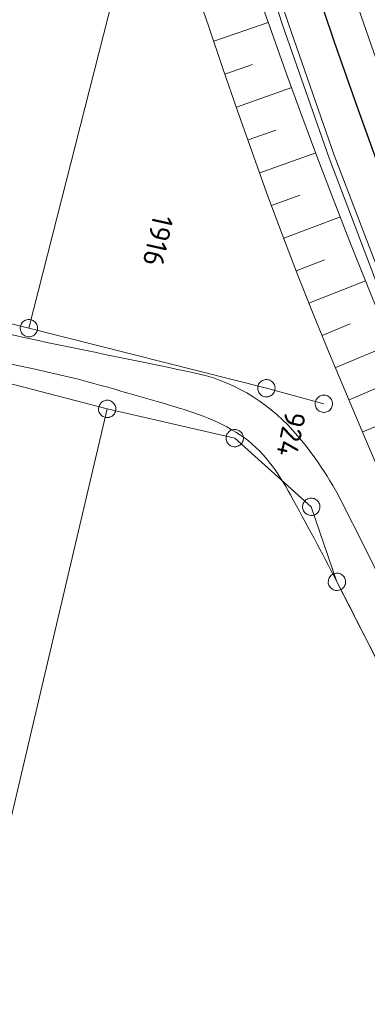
# Model space of a CAD drawing. Header units: metres. Extents: x 3425540 to 3446143, y 5432760 to 5444637.
# Tile 83 of 256: x 3435897 to 3435927, y 5439426 to 5439511. Entities that reach past the tile are written whole.
import ezdxf
from ezdxf.enums import TextEntityAlignment as Align

# ---------------------------------------------------------------- set-up
doc = ezdxf.new("R2010")
doc.units = ezdxf.units.M
for name, color, linetype, lineweight in [('B_Bestand', 9, 'Continuous', 18), ('B_Böschung', 9, 'Continuous', 18), ('B_Flurgrenzen', 9, 'Continuous', 18), ('B_Gleisachse', 9, 'Continuous', 25), ('Bestand Kabeltröge', 9, 'Continuous', 18), ('Bestand_Neu_Strecke 3443', 9, 'Continuous', 18)]:
    doc.layers.add(name, color=color, linetype=linetype, lineweight=lineweight)
doc.styles.get("Standard").update_dxf_attribs({"font": 'isocpeur.ttf'})

msp = doc.modelspace()

# ---------------------------------------------------------------- linework, layer by layer
at = {"layer": 'B_Bestand'}
for points, knots in [([(3435828.647, 5439499.639), (3435826.735, 5439500.062), (3435824.824, 5439500.484), (3435822.912, 5439500.906), (3435822.73, 5439500.946), (3435822.555, 5439500.962), (3435822.38, 5439501.08), (3435822.312, 5439501.126), (3435822.256, 5439501.198), (3435822.266, 5439501.263), (3435822.336, 5439501.732), (3435822.604, 5439502.243), (3435822.9, 5439502.685), (3435823.549, 5439503.655), (3435824.249, 5439504.52), (3435824.882, 5439505.469), (3435825.936, 5439507.05), (3435827.051, 5439508.575), (3435827.855, 5439510.324), (3435829.382, 5439513.648), (3435830.176, 5439517.166), (3435830.938, 5439520.693), (3435831.735, 5439524.38), (3435832.558, 5439528.057), (3435833.246, 5439531.763), (3435834.279, 5439537.327), (3435835.268, 5439542.898), (3435836.313, 5439548.459), (3435837.583, 5439555.221), (3435838.824, 5439561.987), (3435840.192, 5439568.73), (3435842.261, 5439578.931), (3435844.476, 5439589.1), (3435846.666, 5439599.274), (3435849.924, 5439614.41), (3435853.305, 5439629.519), (3435856.561, 5439644.654), (3435858.939, 5439655.711), (3435860.826, 5439666.871), (3435863.238, 5439677.921), (3435864.389, 5439683.195), (3435865.704, 5439688.432), (3435866.876, 5439693.701), (3435870.783, 5439711.267), (3435874.703, 5439728.83), (3435878.393, 5439746.443), (3435879.925, 5439753.756), (3435881.381, 5439761.084), (3435882.864, 5439768.407), (3435886.887, 5439788.275), (3435891.458, 5439808.029), (3435894.53, 5439828.085), (3435896.833, 5439843.117), (3435897.53, 5439858.32), (3435899.126, 5439873.428), (3435900.702, 5439888.346), (3435902.358, 5439903.258), (3435904.096, 5439918.155), (3435907.398, 5439946.464), (3435919.746, 5439973.066), (3435923.455, 5440001.449), (3435923.91, 5440004.932), (3435923.978, 5440008.451), (3435923.778, 5440011.936), (3435922.662, 5440031.359), (3435919.898, 5440050.757), (3435918.585, 5440070.178), (3435918.235, 5440075.347), (3435916.979, 5440080.719), (3435918.295, 5440085.736), (3435918.839, 5440087.812), (3435919.384, 5440089.888), (3435919.928, 5440091.964)], [0, 0, 0, 0, 0.009642, 0.009642, 0.009642, 0.010561, 0.010561, 0.010561, 0.010915, 0.010915, 0.010915, 0.013471, 0.013471, 0.013471, 0.019082, 0.019082, 0.019082, 0.028428, 0.028428, 0.028428, 0.046188, 0.046188, 0.046188, 0.064753, 0.064753, 0.064753, 0.092622, 0.092622, 0.092622, 0.126505, 0.126505, 0.126505, 0.177764, 0.177764, 0.177764, 0.254017, 0.254017, 0.254017, 0.309722, 0.309722, 0.309722, 0.336308, 0.336308, 0.336308, 0.424936, 0.424936, 0.424936, 0.461735, 0.461735, 0.461735, 0.561565, 0.561565, 0.561565, 0.636388, 0.636388, 0.636388, 0.710269, 0.710269, 0.710269, 0.850661, 0.850661, 0.850661, 0.867886, 0.867886, 0.867886, 0.963883, 0.963883, 0.963883, 0.98943, 0.98943, 0.98943, 1, 1, 1, 1]), ([(3435914.924, 5440084.987), (3435915.077, 5440082.125), (3435915.229, 5440079.263), (3435915.382, 5440076.4), (3435916.363, 5440058.013), (3435919.175, 5440039.747), (3435920.57, 5440021.403), (3435921.071, 5440014.809), (3435921.273, 5440008.134), (3435920.458, 5440001.547), (3435919.685, 5439995.3), (3435918.301, 5439989.183), (3435916.918, 5439983.051), (3435912.657, 5439964.163), (3435905.655, 5439945.929), (3435902.825, 5439926.784), (3435900.463, 5439910.809), (3435898.909, 5439894.754), (3435897.209, 5439878.708), (3435895.869, 5439866.063), (3435895.083, 5439853.367), (3435893.442, 5439840.75), (3435890.305, 5439816.637), (3435885.459, 5439792.794), (3435880.457, 5439769.013), (3435878.493, 5439759.676), (3435876.528, 5439750.339), (3435874.56, 5439741.002), (3435872.07, 5439729.19), (3435869.578, 5439717.378), (3435867.08, 5439705.568), (3435865.787, 5439699.456), (3435863.943, 5439693.468), (3435862.68, 5439687.35), (3435861.262, 5439680.482), (3435859.861, 5439673.611), (3435858.464, 5439666.738), (3435856.299, 5439656.088), (3435854.184, 5439645.429), (3435851.982, 5439634.786), (3435850.351, 5439626.906), (3435848.597, 5439619.053), (3435846.881, 5439611.191), (3435845.313, 5439604.01), (3435843.706, 5439596.837), (3435842.143, 5439589.654), (3435840.041, 5439579.999), (3435838.067, 5439570.316), (3435836.069, 5439560.638), (3435833.696, 5439549.145), (3435831.594, 5439537.598), (3435829.307, 5439526.085), (3435828.53, 5439522.172), (3435827.573, 5439518.306), (3435826.557, 5439514.437), (3435826.043, 5439512.481), (3435825.381, 5439510.508), (3435824.2, 5439508.865), (3435823.041, 5439507.252), (3435821.855, 5439505.676), (3435820.674, 5439504.085), (3435820.131, 5439503.354), (3435819.595, 5439502.626), (3435819.035, 5439501.901), (3435818.939, 5439501.777), (3435818.777, 5439501.679), (3435818.622, 5439501.682), (3435813.254, 5439501.782), (3435807.862, 5439502.211), (3435802.502, 5439502.723), (3435791.035, 5439503.82), (3435779.578, 5439505.03), (3435768.102, 5439506.031), (3435760.651, 5439506.681), (3435753.201, 5439507.331), (3435745.75, 5439507.981)], [0, 0, 0, 0, 0.012862, 0.012862, 0.012862, 0.09549, 0.09549, 0.09549, 0.12519, 0.12519, 0.12519, 0.153358, 0.153358, 0.153358, 0.240119, 0.240119, 0.240119, 0.312518, 0.312518, 0.312518, 0.369573, 0.369573, 0.369573, 0.478618, 0.478618, 0.478618, 0.521434, 0.521434, 0.521434, 0.575603, 0.575603, 0.575603, 0.603636, 0.603636, 0.603636, 0.635105, 0.635105, 0.635105, 0.683871, 0.683871, 0.683871, 0.719978, 0.719978, 0.719978, 0.752963, 0.752963, 0.752963, 0.797304, 0.797304, 0.797304, 0.849968, 0.849968, 0.849968, 0.867869, 0.867869, 0.867869, 0.876919, 0.876919, 0.876919, 0.885803, 0.885803, 0.885803, 0.889887, 0.889887, 0.889887, 0.890587, 0.890587, 0.890587, 0.914748, 0.914748, 0.914748, 0.96644, 0.96644, 0.96644, 1, 1, 1, 1]), ([(3435954.202, 5439482.199), (3435951.292, 5439489.148), (3435948.381, 5439496.096), (3435945.471, 5439503.044), (3435943.335, 5439508.144), (3435941.552, 5439513.38), (3435939.768, 5439518.62), (3435936.574, 5439528.001), (3435933.653, 5439537.446), (3435931.057, 5439547.01), (3435928.604, 5439556.046), (3435926.414, 5439565.128), (3435924.48, 5439574.284), (3435923.152, 5439580.572), (3435921.947, 5439586.873), (3435920.835, 5439593.202), (3435919.99, 5439598.009), (3435919.326, 5439602.835), (3435918.617, 5439607.663), (3435918.49, 5439608.53), (3435918.429, 5439609.407), (3435918.38, 5439610.278), (3435918.332, 5439611.123), (3435918.456, 5439611.96), (3435918.994, 5439612.75), (3435919.391, 5439613.333), (3435919.897, 5439613.634), (3435920.456, 5439613.929), (3435921.208, 5439614.326), (3435921.942, 5439614.729), (3435922.73, 5439615.026), (3435944.85, 5439623.36), (3435966.971, 5439631.694), (3435989.091, 5439640.029)], [0, 0, 0, 0, 0.106942, 0.106942, 0.106942, 0.185434, 0.185434, 0.185434, 0.325958, 0.325958, 0.325958, 0.458719, 0.458719, 0.458719, 0.549886, 0.549886, 0.549886, 0.619116, 0.619116, 0.619116, 0.631541, 0.631541, 0.631541, 0.643594, 0.643594, 0.643594, 0.652482, 0.652482, 0.652482, 0.664429, 0.664429, 0.664429, 1, 1, 1, 1]), ([(3435943.393, 5439433.301), (3435940.026, 5439439.977), (3435936.659, 5439446.653), (3435933.292, 5439453.329), (3435930.678, 5439458.513), (3435928.114, 5439463.72), (3435925.514, 5439468.912), (3435924.387, 5439471.163), (3435923.092, 5439473.244), (3435921.396, 5439475.24), (3435919.14, 5439477.894), (3435916.171, 5439479.863), (3435912.9, 5439480.589), (3435907.57, 5439481.772), (3435902.217, 5439482.775), (3435896.894, 5439483.955), (3435881.817, 5439487.299), (3435866.74, 5439490.642), (3435851.663, 5439493.985)], [0, 0, 0, 0, 0.186734, 0.186734, 0.186734, 0.331722, 0.331722, 0.331722, 0.394574, 0.394574, 0.394574, 0.478152, 0.478152, 0.478152, 0.614313, 0.614313, 0.614313, 1, 1, 1, 1]), ([(3435851.042, 5439491.254), (3435852.828, 5439490.829), (3435854.614, 5439490.404), (3435856.4, 5439489.978), (3435870.886, 5439486.528), (3435885.558, 5439483.938), (3435900.102, 5439480.709), (3435903.402, 5439479.977), (3435906.627, 5439478.983), (3435909.881, 5439478.044), (3435912.157, 5439477.387), (3435914.377, 5439476.702), (3435916.433, 5439475.336), (3435918.389, 5439474.037), (3435919.681, 5439472.139), (3435920.761, 5439470.161), (3435922.122, 5439467.669), (3435923.473, 5439465.186), (3435924.764, 5439462.663), (3435928.397, 5439455.564), (3435931.914, 5439448.407), (3435935.636, 5439441.354), (3435937.877, 5439437.108), (3435940.117, 5439432.862), (3435942.358, 5439428.616)], [0, 0, 0, 0, 0.045528, 0.045528, 0.045528, 0.414803, 0.414803, 0.414803, 0.498584, 0.498584, 0.498584, 0.557186, 0.557186, 0.557186, 0.61295, 0.61295, 0.61295, 0.683208, 0.683208, 0.683208, 0.880949, 0.880949, 0.880949, 1, 1, 1, 1])]:
    msp.add_open_spline(points, degree=3, knots=knots, dxfattribs=at)
at = {"layer": 'B_Böschung'}
for p, q in [((3435914.135, 5439509.339), (3435918.838, 5439510.946)), ((3435915.105, 5439506.49), (3435917.482, 5439507.314)), ((3435916.094, 5439503.649), (3435920.881, 5439505.329)), ((3435917.106, 5439500.815), (3435919.504, 5439501.67)), ((3435918.119, 5439497.982), (3435922.933, 5439499.714)), ((3435919.131, 5439495.148), (3435921.567, 5439496.046)), ((3435920.17, 5439492.325), (3435925.073, 5439494.178)), ((3435921.26, 5439489.52), (3435923.7, 5439490.469)), ((3435922.35, 5439486.716), (3435927.215, 5439488.66)), ((3435923.489, 5439483.931), (3435925.917, 5439484.925)), ((3435924.658, 5439481.158), (3435929.478, 5439483.175)), ((3435925.828, 5439478.386), (3435928.24, 5439479.402)), ((3435926.997, 5439475.613), (3435931.862, 5439477.677))]:
    msp.add_line(p, q, dxfattribs=at)
for points in [[(3435944.304, 5439437.421), (3435942.794, 5439440.692), (3435939.62, 5439447.57), (3435938.033, 5439451.008), (3435936.446, 5439454.447), (3435934.86, 5439457.886), (3435933.281, 5439461.328), (3435931.717, 5439464.777), (3435930.174, 5439468.234), (3435928.649, 5439471.7), (3435927.144, 5439475.175), (3435925.661, 5439478.66), (3435924.199, 5439482.156), (3435922.763, 5439485.662), (3435921.363, 5439489.184), (3435920.011, 5439492.722), (3435918.697, 5439496.274), (3435917.418, 5439499.837), (3435916.165, 5439503.41), (3435914.93, 5439506.99), (3435913.707, 5439510.576), (3435912.49, 5439514.164)], [(3435945.952, 5439444.876), (3435943.024, 5439452.019), (3435941.522, 5439455.681), (3435939.998, 5439459.333), (3435938.424, 5439462.963), (3435936.814, 5439466.579), (3435935.187, 5439470.186), (3435933.559, 5439473.794), (3435931.947, 5439477.41), (3435930.368, 5439481.04), (3435928.832, 5439484.689), (3435927.335, 5439488.352), (3435925.873, 5439492.028), (3435924.442, 5439495.717), (3435923.039, 5439499.417), (3435921.661, 5439503.127), (3435920.305, 5439506.848), (3435918.966, 5439510.577), (3435917.65, 5439514.316)]]:
    msp.add_lwpolyline(points, dxfattribs=at)
at = {"layer": 'B_Flurgrenzen'}
for p, q in [((3435898.2, 5439484.566), (3435907.758, 5439522.168)), ((3435898.2, 5439484.566), (3435868.74, 5439491.797)), ((3435918.68, 5439479.375), (3435898.2, 5439484.566)), ((3435890.451, 5439481.375), (3435904.951, 5439477.591)), ((3435923.64, 5439478.035), (3435918.68, 5439479.375)), ((3435904.951, 5439477.591), (3435861.942, 5439294.592)), ((3435904.951, 5439477.591), (3435915.949, 5439475.066)), ((3435915.949, 5439475.066), (3435922.548, 5439469.136)), ((3435922.548, 5439469.136), (3435924.763, 5439462.661)), ((3435924.763, 5439462.661), (3435935.636, 5439441.352))]:
    msp.add_line(p, q, dxfattribs=at)
for points in [[(3435898.195, 5439485.316), (3435898.101, 5439485.309), (3435898.012, 5439485.291), (3435897.918, 5439485.261), (3435897.836, 5439485.219), (3435897.759, 5439485.165), (3435897.683, 5439485.106), (3435897.618, 5439485.041), (3435897.565, 5439484.963), (3435897.519, 5439484.88), (3435897.49, 5439484.792), (3435897.467, 5439484.703), (3435897.455, 5439484.608), (3435897.456, 5439484.514), (3435897.468, 5439484.42), (3435897.492, 5439484.331), (3435897.522, 5439484.243), (3435897.57, 5439484.16), (3435897.624, 5439484.084), (3435897.689, 5439484.019), (3435897.766, 5439483.961), (3435897.843, 5439483.908), (3435897.926, 5439483.867), (3435898.021, 5439483.838), (3435898.109, 5439483.821), (3435898.204, 5439483.816), (3435898.298, 5439483.822), (3435898.387, 5439483.84), (3435898.481, 5439483.87), (3435898.564, 5439483.912), (3435898.64, 5439483.966), (3435898.717, 5439484.025), (3435898.781, 5439484.091), (3435898.834, 5439484.168), (3435898.881, 5439484.251), (3435898.91, 5439484.339), (3435898.933, 5439484.428), (3435898.944, 5439484.523), (3435898.943, 5439484.617), (3435898.931, 5439484.712), (3435898.907, 5439484.8), (3435898.877, 5439484.888), (3435898.829, 5439484.971), (3435898.776, 5439485.047), (3435898.71, 5439485.112), (3435898.633, 5439485.171), (3435898.556, 5439485.223), (3435898.473, 5439485.264), (3435898.378, 5439485.293), (3435898.29, 5439485.31), (3435898.195, 5439485.316)], [(3435918.653, 5439478.626), (3435918.747, 5439478.628), (3435918.836, 5439478.642), (3435918.932, 5439478.668), (3435919.016, 5439478.707), (3435919.095, 5439478.757), (3435919.174, 5439478.813), (3435919.241, 5439478.876), (3435919.297, 5439478.951), (3435919.347, 5439479.031), (3435919.38, 5439479.119), (3435919.407, 5439479.207), (3435919.422, 5439479.301), (3435919.425, 5439479.395), (3435919.417, 5439479.49), (3435919.397, 5439479.579), (3435919.37, 5439479.669), (3435919.326, 5439479.753), (3435919.276, 5439479.832), (3435919.213, 5439479.899), (3435919.139, 5439479.961), (3435919.064, 5439480.017), (3435918.983, 5439480.061), (3435918.89, 5439480.094), (3435918.802, 5439480.115), (3435918.707, 5439480.125), (3435918.613, 5439480.122), (3435918.524, 5439480.108), (3435918.428, 5439480.082), (3435918.344, 5439480.043), (3435918.265, 5439479.993), (3435918.186, 5439479.937), (3435918.119, 5439479.874), (3435918.063, 5439479.799), (3435918.013, 5439479.719), (3435917.98, 5439479.631), (3435917.953, 5439479.543), (3435917.938, 5439479.449), (3435917.935, 5439479.355), (3435917.943, 5439479.26), (3435917.963, 5439479.171), (3435917.99, 5439479.081), (3435918.034, 5439478.997), (3435918.084, 5439478.918), (3435918.147, 5439478.851), (3435918.221, 5439478.789), (3435918.296, 5439478.733), (3435918.377, 5439478.689), (3435918.47, 5439478.656), (3435918.558, 5439478.635), (3435918.653, 5439478.626)], [(3435904.746, 5439476.869), (3435904.838, 5439476.849), (3435904.928, 5439476.842), (3435905.027, 5439476.844), (3435905.118, 5439476.862), (3435905.206, 5439476.892), (3435905.296, 5439476.928), (3435905.377, 5439476.972), (3435905.449, 5439477.032), (3435905.517, 5439477.098), (3435905.569, 5439477.175), (3435905.616, 5439477.254), (3435905.653, 5439477.342), (3435905.679, 5439477.433), (3435905.694, 5439477.527), (3435905.695, 5439477.619), (3435905.691, 5439477.712), (3435905.668, 5439477.804), (3435905.638, 5439477.893), (3435905.593, 5439477.973), (3435905.536, 5439478.051), (3435905.476, 5439478.123), (3435905.408, 5439478.185), (3435905.325, 5439478.239), (3435905.245, 5439478.281), (3435905.155, 5439478.312), (3435905.063, 5439478.332), (3435904.973, 5439478.339), (3435904.874, 5439478.337), (3435904.783, 5439478.32), (3435904.695, 5439478.289), (3435904.605, 5439478.254), (3435904.525, 5439478.209), (3435904.452, 5439478.15), (3435904.384, 5439478.083), (3435904.332, 5439478.006), (3435904.285, 5439477.927), (3435904.248, 5439477.839), (3435904.222, 5439477.748), (3435904.207, 5439477.654), (3435904.206, 5439477.563), (3435904.21, 5439477.469), (3435904.233, 5439477.377), (3435904.263, 5439477.289), (3435904.308, 5439477.208), (3435904.366, 5439477.131), (3435904.425, 5439477.058), (3435904.493, 5439476.996), (3435904.576, 5439476.942), (3435904.656, 5439476.901), (3435904.746, 5439476.869)], [(3435924.39, 5439478.035), (3435924.384, 5439478.129), (3435924.366, 5439478.218), (3435924.337, 5439478.313), (3435924.296, 5439478.395), (3435924.242, 5439478.472), (3435924.183, 5439478.549), (3435924.118, 5439478.614), (3435924.042, 5439478.667), (3435923.959, 5439478.714), (3435923.87, 5439478.744), (3435923.782, 5439478.767), (3435923.687, 5439478.779), (3435923.593, 5439478.779), (3435923.498, 5439478.767), (3435923.41, 5439478.744), (3435923.321, 5439478.714), (3435923.238, 5439478.667), (3435923.162, 5439478.614), (3435923.097, 5439478.549), (3435923.038, 5439478.472), (3435922.984, 5439478.395), (3435922.943, 5439478.313), (3435922.914, 5439478.218), (3435922.896, 5439478.129), (3435922.89, 5439478.035), (3435922.896, 5439477.941), (3435922.914, 5439477.852), (3435922.943, 5439477.757), (3435922.984, 5439477.675), (3435923.038, 5439477.598), (3435923.097, 5439477.521), (3435923.162, 5439477.456), (3435923.238, 5439477.403), (3435923.321, 5439477.356), (3435923.41, 5439477.326), (3435923.498, 5439477.303), (3435923.593, 5439477.291), (3435923.687, 5439477.291), (3435923.782, 5439477.303), (3435923.87, 5439477.326), (3435923.959, 5439477.356), (3435924.042, 5439477.403), (3435924.118, 5439477.456), (3435924.183, 5439477.521), (3435924.242, 5439477.598), (3435924.296, 5439477.675), (3435924.337, 5439477.757), (3435924.366, 5439477.852), (3435924.384, 5439477.941), (3435924.39, 5439478.035)], [(3435916.577, 5439475.476), (3435916.521, 5439475.552), (3435916.457, 5439475.616), (3435916.381, 5439475.679), (3435916.301, 5439475.726), (3435916.215, 5439475.761), (3435916.123, 5439475.793), (3435916.034, 5439475.812), (3435915.94, 5439475.815), (3435915.845, 5439475.809), (3435915.755, 5439475.785), (3435915.668, 5439475.757), (3435915.582, 5439475.715), (3435915.503, 5439475.663), (3435915.43, 5439475.602), (3435915.369, 5439475.534), (3435915.311, 5439475.46), (3435915.268, 5439475.376), (3435915.232, 5439475.289), (3435915.213, 5439475.199), (3435915.206, 5439475.103), (3435915.203, 5439475.009), (3435915.214, 5439474.918), (3435915.241, 5439474.822), (3435915.274, 5439474.738), (3435915.321, 5439474.656), (3435915.378, 5439474.58), (3435915.441, 5439474.516), (3435915.517, 5439474.453), (3435915.597, 5439474.406), (3435915.684, 5439474.371), (3435915.775, 5439474.339), (3435915.865, 5439474.32), (3435915.958, 5439474.317), (3435916.053, 5439474.323), (3435916.144, 5439474.347), (3435916.231, 5439474.375), (3435916.316, 5439474.417), (3435916.395, 5439474.469), (3435916.468, 5439474.53), (3435916.529, 5439474.598), (3435916.587, 5439474.671), (3435916.631, 5439474.756), (3435916.666, 5439474.843), (3435916.685, 5439474.933), (3435916.693, 5439475.029), (3435916.695, 5439475.123), (3435916.684, 5439475.214), (3435916.658, 5439475.31), (3435916.624, 5439475.393), (3435916.577, 5439475.476)], [(3435922.087, 5439469.727), (3435922.016, 5439469.664), (3435921.957, 5439469.596), (3435921.901, 5439469.514), (3435921.861, 5439469.431), (3435921.833, 5439469.342), (3435921.809, 5439469.248), (3435921.798, 5439469.157), (3435921.803, 5439469.063), (3435921.817, 5439468.969), (3435921.848, 5439468.881), (3435921.884, 5439468.797), (3435921.933, 5439468.715), (3435921.991, 5439468.641), (3435922.058, 5439468.573), (3435922.131, 5439468.518), (3435922.209, 5439468.466), (3435922.297, 5439468.43), (3435922.386, 5439468.403), (3435922.478, 5439468.391), (3435922.574, 5439468.392), (3435922.668, 5439468.397), (3435922.758, 5439468.416), (3435922.851, 5439468.45), (3435922.932, 5439468.491), (3435923.01, 5439468.545), (3435923.081, 5439468.607), (3435923.14, 5439468.676), (3435923.196, 5439468.757), (3435923.236, 5439468.841), (3435923.263, 5439468.93), (3435923.288, 5439469.024), (3435923.299, 5439469.115), (3435923.294, 5439469.208), (3435923.28, 5439469.302), (3435923.249, 5439469.39), (3435923.213, 5439469.475), (3435923.164, 5439469.556), (3435923.106, 5439469.631), (3435923.038, 5439469.698), (3435922.965, 5439469.753), (3435922.887, 5439469.805), (3435922.799, 5439469.841), (3435922.71, 5439469.869), (3435922.619, 5439469.88), (3435922.522, 5439469.879), (3435922.429, 5439469.874), (3435922.338, 5439469.856), (3435922.246, 5439469.821), (3435922.165, 5439469.78), (3435922.087, 5439469.727)], [(3435925.322, 5439462.16), (3435925.38, 5439462.235), (3435925.426, 5439462.312), (3435925.467, 5439462.402), (3435925.492, 5439462.492), (3435925.503, 5439462.584), (3435925.511, 5439462.681), (3435925.506, 5439462.773), (3435925.484, 5439462.863), (3435925.454, 5439462.954), (3435925.408, 5439463.035), (3435925.357, 5439463.112), (3435925.295, 5439463.183), (3435925.225, 5439463.246), (3435925.146, 5439463.301), (3435925.065, 5439463.342), (3435924.979, 5439463.379), (3435924.886, 5439463.399), (3435924.793, 5439463.411), (3435924.701, 5439463.406), (3435924.606, 5439463.388), (3435924.515, 5439463.367), (3435924.429, 5439463.333), (3435924.344, 5439463.282), (3435924.272, 5439463.228), (3435924.205, 5439463.161), (3435924.146, 5439463.087), (3435924.1, 5439463.009), (3435924.059, 5439462.919), (3435924.035, 5439462.83), (3435924.023, 5439462.738), (3435924.016, 5439462.641), (3435924.021, 5439462.549), (3435924.042, 5439462.458), (3435924.072, 5439462.368), (3435924.119, 5439462.287), (3435924.169, 5439462.21), (3435924.231, 5439462.138), (3435924.302, 5439462.075), (3435924.38, 5439462.021), (3435924.462, 5439461.979), (3435924.547, 5439461.942), (3435924.64, 5439461.922), (3435924.733, 5439461.911), (3435924.825, 5439461.916), (3435924.92, 5439461.933), (3435925.011, 5439461.955), (3435925.097, 5439461.989), (3435925.182, 5439462.04), (3435925.254, 5439462.094), (3435925.322, 5439462.16)]]:
    msp.add_lwpolyline(points, dxfattribs=at)
at = {"layer": 'B_Gleisachse'}
msp.add_arc((3436444.766, 5439687.842), 550.005, 193.46994, 269.09501, dxfattribs=at)
at = {"layer": 'Bestand Kabeltröge'}
for p, q in [((3435916.512, 5439523.254), (3435920.577, 5439510.834)), ((3435916.036, 5439523.098), (3435920.101, 5439510.678)), ((3435920.103, 5439510.674), (3435924.056, 5439499.329)), ((3435920.575, 5439510.838), (3435924.528, 5439499.493)), ((3435924.526, 5439499.5), (3435928.997, 5439487.774)), ((3435924.058, 5439499.322), (3435928.529, 5439487.596))]:
    msp.add_line(p, q, dxfattribs=at)
at = {"layer": 'Bestand_Neu_Strecke 3443', "linetype": 'Continuous', "lineweight": 15}
msp.add_arc((3436444.766, 5439687.842), 547.105, 193.46994, 248.02281, dxfattribs=at)

# ---------------------------------------------------------------- texts
at = {"layer": 'B_Flurgrenzen'}
for s, p in [('1916', (3435909.334, 5439492.106)), ('924', (3435920.818, 5439475.407))]:
    msp.add_text(s, height=1.8, rotation=257.53502, dxfattribs=at).set_placement(p, align=Align.MIDDLE)

doc.saveas('drawing.dxf')
